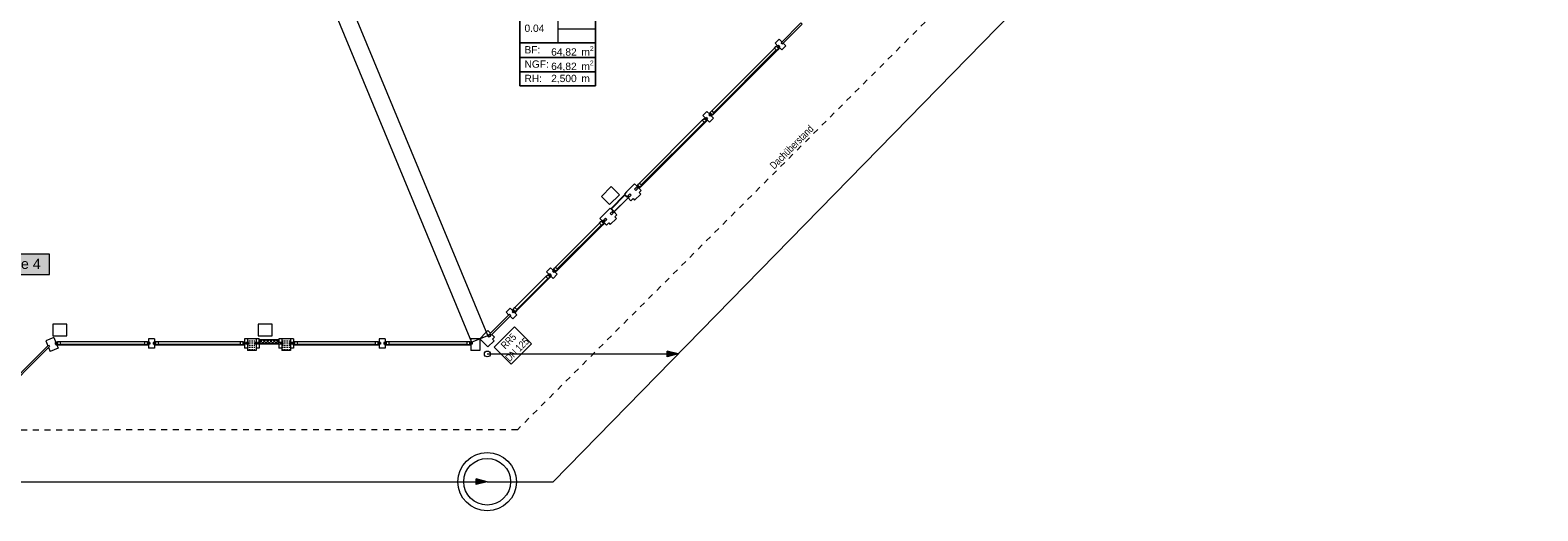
# Model space of a CAD drawing. Header units: metres. Extents: x -79 to 740, y -195 to 69.
# Tile 239 of 256: x 32 to 58, y 3 to 11. Entities that reach past the tile are written whole.
import ezdxf
from ezdxf.enums import TextEntityAlignment as Align

# ---------------------------------------------------------------- set-up
doc = ezdxf.new("R2010")
doc.units = ezdxf.units.M
doc.header["$MEASUREMENT"] = 0
doc.linetypes.add('Strichlinie_ eng', pattern=[0.115, 0.075, -0.04])
doc.linetypes.add('Wipeout_Contour', pattern=[1, 0, -1])
for name, color, linetype in [('10 Fassade', 7, 'Continuous'), ('10 Stütze Holz', 7, 'Continuous'), ('10 Wand außen', 7, 'Continuous'), ('30 Dach', 7, 'Continuous'), ('70 Entwässerung_Regenwasser', 7, 'Continuous'), ('80 Raum', 7, 'Continuous')]:
    doc.layers.add(name, color=color, linetype=linetype)
doc.styles.add('ERSTELLTER_STIL_1', font='ARIALN.TTF')
doc.styles.add('ERSTELLTER_STIL_2', font='ARIALN.TTF')
doc.styles.add('ERSTELLTER_STIL_3', font='arial.ttf')
doc.styles.add('ERSTELLTER_STIL_4', font='arial.ttf')
doc.linetypes.add('Schmutzwasserleitung', pattern='A,0,[2,995_ARC_230 ERW_GR_EG_2607011.Shx,S=0.00784,R=0,X=0,Y=0],-0.987778,0', length=0.987778)
pattern_1 = [(45, (0, 0), (-0.02828427, 0.02828427), []), (135, (0, 0), (0.02828427, 0.02828427), [])]
pattern_2 = [(0, (0, 0), (0, 0.0375), [0, -0.0375])]

# ---------------------------------------------------------------- blocks, each defined once
blk = doc.blocks.new('Klasse 4_0.17_23_1', base_point=(32.501, -4.791))
at = {"layer": '80 Raum', "linetype": 'Continuous', "lineweight": 0, "true_color": 0x2a303f}
blk.add_hatch(color=169, dxfattribs=at).paths.add_polyline_path([(30.259, 7.174), (32.043, 7.174), (32.043, 7.518), (30.259, 7.518)])
at = {"layer": '80 Raum', "color": 7, "linetype": 'Continuous', "lineweight": 9, "flags": 128}
blk.add_lwpolyline([(30.259, 7.174), (32.043, 7.174), (32.043, 7.518), (30.259, 7.518)], close=True, dxfattribs=at)
at = {"layer": '80 Raum', "color": 7, "lineweight": 9, "style": 'ERSTELLTER_STIL_3'}
blk.add_attdef('stApartmentId', text='', height=0.175, dxfattribs=at).set_placement((31.151, 7.355), align=Align.MIDDLE_CENTER)
at = {"layer": '80 Raum', "color": 7, "lineweight": 9}
for tag, height, style, p in [('ROOM_NAME', 0.2, 'ERSTELLTER_STIL_1', (31.335, -3.313)), ('DUMMY_850', 0.2, 'ERSTELLTER_STIL_1', (33.503, -3.251)), ('ROOM_NUMBER', 0.175, 'ERSTELLTER_STIL_3', (31.499, -3.861)), ('measuredNetAreaCode', 0.175, 'ERSTELLTER_STIL_3', (31.499, -4.377)), ('perimeterCode', 0.175, 'ERSTELLTER_STIL_3', (31.499, -4.72)), ('ceilingHeightCode', 0.175, 'ERSTELLTER_STIL_3', (31.499, -5.064)), ('measuredAreaCode', 0.175, 'ERSTELLTER_STIL_3', (31.499, -5.408)), ('DUMMY_851_0', 0.175, 'ERSTELLTER_STIL_3', (33.264, -5.408)), ('DUMMY_852', 0.175, 'ERSTELLTER_STIL_3', (31.499, -5.752)), ('DUMMY_851_1', 0.175, 'ERSTELLTER_STIL_3', (33.264, -5.752)), ('DUMMY_853', 0.175, 'ERSTELLTER_STIL_3', (31.499, -6.095)), ('DUMMY_851_2', 0.175, 'ERSTELLTER_STIL_3', (33.264, -6.095))]:
    blk.add_attdef(tag, text='', height=height, dxfattribs=dict(at, style=style)).set_placement(p, align=Align.TOP_LEFT)
blk = doc.blocks.new('Klasse 6_0.04_24_1', base_point=(40.749, 11.242))
at = {"layer": '80 Raum', "color": 7, "linetype": 'Continuous', "lineweight": 9}
for p, q in [((41.397, 12.081), (40.101, 12.081)), ((40.101, 12.081), (40.101, 10.402)), ((40.101, 12.081), (41.397, 12.081)), ((40.101, 11.875), (40.101, 12.081)), ((41.397, 10.402), (41.397, 12.081)), ((41.397, 12.081), (41.397, 11.875)), ((41.397, 11.875), (40.101, 11.875)), ((40.101, 11.875), (41.397, 11.875)), ((40.101, 11.63), (40.101, 11.875)), ((41.397, 11.63), (40.101, 11.63)), ((40.101, 11.63), (41.397, 11.63)), ((40.101, 11.139), (40.101, 11.63)), ((40.749, 11.63), (40.749, 11.139)), ((41.397, 11.875), (41.397, 11.63)), ((41.397, 11.63), (41.397, 11.139)), ((40.749, 11.384), (41.397, 11.384)), ((41.397, 11.139), (40.101, 11.139)), ((40.101, 11.139), (41.397, 11.139)), ((40.101, 10.893), (40.101, 11.139)), ((41.397, 11.139), (41.397, 10.893)), ((41.397, 10.893), (40.101, 10.893)), ((40.101, 10.893), (41.397, 10.893)), ((40.101, 10.647), (40.101, 10.893)), ((41.397, 10.893), (41.397, 10.647)), ((41.397, 10.647), (40.101, 10.647)), ((40.101, 10.647), (41.397, 10.647)), ((40.101, 10.402), (40.101, 10.647)), ((41.397, 10.647), (41.397, 10.402)), ((40.101, 10.402), (41.397, 10.402)), ((41.397, 10.402), (40.101, 10.402))]:
    blk.add_line(p, q, dxfattribs=at)
at = {"layer": '80 Raum', "color": 7, "lineweight": 9, "char_height": 0.125, "attachment_point": 1, "style": 'ERSTELLTER_STIL_3'}
for s, insert in [('\\A1;{\\pql;\\pt0,0.05;\\fArial|b0|i0|c0|p0;\\W1.000000;64,82\\fArial|b0|i0|c0|p0;\\W1.000000;\\A1{\\H.66x;\\S^  ;}\\fArial|b0|i0|c0|p0;\\W1.000000; m\\fArial|b0|i0|c0|p0;\\W1.000000;\\A1{\\H.66x;\\S2^  ;}}', (40.636, 11.084)), ('\\A1;{\\pql;\\pt0,0.05;\\fArial|b0|i0|c0|p0;\\W1.000000;64,82\\fArial|b0|i0|c0|p0;\\W1.000000;\\A1{\\H.66x;\\S^  ;}\\fArial|b0|i0|c0|p0;\\W1.000000; m\\fArial|b0|i0|c0|p0;\\W1.000000;\\A1{\\H.66x;\\S2^  ;}}', (40.636, 10.838)), ('\\A1;{\\pql;\\pt0,0.05;\\fArial|b0|i0|c0|p0;\\W1.000000;2,500\\fArial|b0|i0|c0|p0;\\W1.000000;\\A1{\\H.66x;\\S^  ;}\\fArial|b0|i0|c0|p0;\\W1.000000; m\\fArial|b0|i0|c0|p0;\\W1.000000;\\A1{\\H.66x;\\S^  ;}}', (40.636, 10.594))]:
    blk.add_mtext(s, dxfattribs=dict(at, insert=insert))
at = {"layer": '80 Raum', "color": 7, "lineweight": 9}
for tag, height, style, p in [('ROOM_NAME', 0.1, 'ERSTELLTER_STIL_4', (40.179, 12.034)), ('DUMMY_850', 0.1, 'ERSTELLTER_STIL_4', (41.319, 12.057)), ('apartmentName', 0.125, 'ERSTELLTER_STIL_3', (40.179, 11.822)), ('DUMMY_851', 0.125, 'ERSTELLTER_STIL_3', (41.319, 11.851)), ('ROOM_NUMBER', 0.125, 'ERSTELLTER_STIL_3', (40.179, 11.454)), ('calculatedAreaCode', 0.125, 'ERSTELLTER_STIL_3', (40.179, 10.84)), ('measuredAreaCode', 0.125, 'ERSTELLTER_STIL_3', (40.179, 11.085)), ('ceilingHeightCode', 0.125, 'ERSTELLTER_STIL_3', (40.179, 10.594))]:
    blk.add_attdef(tag, text='', height=height, dxfattribs=dict(at, style=style)).set_placement(p, align=Align.TOP_LEFT)

msp = doc.modelspace()

# ---------------------------------------------------------------- hatches: boundary and pattern name
at = {"layer": '10 Fassade', "linetype": 'Continuous', "lineweight": 9}
h = msp.add_hatch(dxfattribs=at)
h.set_pattern_fill('Dämmung_hart_1_0001', color=8, style=0, pattern_type=2)
h.set_pattern_definition(pattern_1)
h.paths.add_polyline_path([(35.631, 5.983), (35.971, 5.983), (35.971, 6.007), (35.631, 6.007)])
h = msp.add_hatch(dxfattribs=at)
h.set_pattern_fill('Dämmung_hart_1_0001', color=8, style=0, pattern_type=2)
h.set_pattern_definition(pattern_1)
h.paths.add_polyline_path([(35.637, 6.007), (35.965, 6.007), (35.965, 6.051), (35.637, 6.051)])
at = {"layer": '70 Entwässerung_Regenwasser', "linetype": 'Continuous', "lineweight": 18, "true_color": 0x00a8ff}
for points in [[(42.81, 5.811), (42.623, 5.861), (42.623, 5.761)], [(39.539, 3.622), (39.353, 3.672), (39.353, 3.572)]]:
    msp.add_hatch(color=140, dxfattribs=at).paths.add_polyline_path(points)

# ---------------------------------------------------------------- linework, layer by layer
at = {"layer": '10 Fassade', "color": 7, "linetype": 'Continuous', "lineweight": 13}
for p, q in [((41.668, 8.3), (41.9, 8.532)), ((41.925, 8.586), (41.89, 8.551)), ((41.89, 8.551), (41.936, 8.505)), ((41.9, 8.532), (41.931, 8.5)), ((41.971, 8.54), (41.957, 8.526)), ((41.957, 8.526), (41.978, 8.505)), ((41.985, 8.554), (41.971, 8.54)), ((41.985, 8.554), (42.006, 8.533)), ((42.006, 8.533), (41.992, 8.519)), ((42.172, 8.551), (42.066, 8.445)), ((41.649, 8.31), (41.614, 8.275)), ((41.649, 8.31), (41.695, 8.264)), ((41.699, 8.268), (41.668, 8.3)), ((41.712, 8.247), (41.953, 8.488)), ((41.953, 8.488), (41.712, 8.247)), ((41.957, 8.483), (41.716, 8.243)), ((41.95, 8.519), (41.936, 8.505)), ((41.95, 8.519), (41.971, 8.498)), ((41.971, 8.498), (41.957, 8.483)), ((41.957, 8.483), (42.003, 8.437)), ((41.992, 8.519), (41.978, 8.505)), ((42.038, 8.473), (42.003, 8.437)), ((42.038, 8.473), (42.066, 8.445)), ((41.66, 8.229), (41.646, 8.215)), ((41.646, 8.215), (41.667, 8.194)), ((41.755, 8.133), (41.649, 8.027)), ((41.674, 8.243), (41.66, 8.229)), ((41.681, 8.208), (41.667, 8.194)), ((41.674, 8.243), (41.695, 8.222)), ((41.695, 8.264), (41.681, 8.25)), ((41.681, 8.25), (41.702, 8.229)), ((41.695, 8.222), (41.681, 8.208)), ((41.716, 8.243), (41.702, 8.229)), ((41.716, 8.243), (41.762, 8.197)), ((41.762, 8.197), (41.727, 8.162)), ((41.727, 8.162), (41.755, 8.133)), ((39.552, 6.213), (39.517, 6.178)), ((39.552, 6.213), (39.598, 6.167)), ((31.977, 6.037), (32.013, 5.949)), ((31.977, 6.037), (32.013, 5.949)), ((32.023, 5.959), (32.013, 5.949)), ((32.023, 5.959), (32.013, 5.949)), ((32.023, 5.959), (32.044, 5.938)), ((32.023, 5.959), (32.044, 5.938)), ((35.561, 6.007), (35.561, 5.977)), ((35.581, 6.007), (35.561, 6.007)), ((35.561, 6.007), (35.561, 5.977)), ((35.581, 6.007), (35.561, 6.007)), ((35.581, 5.977), (35.561, 5.977)), ((35.581, 5.977), (35.561, 5.977)), ((35.581, 6.072), (35.581, 6.007)), ((35.631, 6.072), (35.581, 6.072)), ((35.581, 6.072), (35.581, 6.007)), ((35.631, 6.072), (35.581, 6.072)), ((35.601, 6.007), (35.581, 6.007)), ((35.601, 6.007), (35.581, 6.007)), ((35.581, 5.977), (35.581, 5.912)), ((35.601, 5.977), (35.581, 5.977)), ((35.581, 5.977), (35.581, 5.912)), ((35.601, 5.977), (35.581, 5.977)), ((35.601, 6.007), (35.601, 5.977)), ((35.601, 6.007), (35.601, 5.977)), ((35.611, 6.007), (35.611, 5.977)), ((35.631, 6.007), (35.611, 6.007)), ((35.611, 6.007), (35.611, 5.977)), ((35.631, 6.007), (35.611, 6.007)), ((35.631, 5.977), (35.611, 5.977)), ((35.631, 5.977), (35.611, 5.977)), ((35.631, 6.072), (35.631, 6.007)), ((35.631, 6.072), (35.631, 6.007)), ((35.631, 5.983), (35.971, 5.983)), ((35.971, 5.983), (35.631, 5.983)), ((35.631, 5.983), (35.971, 5.983)), ((35.971, 5.983), (35.631, 5.983)), ((35.971, 5.977), (35.631, 5.977)), ((35.631, 5.977), (35.631, 5.912)), ((35.971, 5.977), (35.631, 5.977)), ((35.631, 5.977), (35.631, 5.912)), ((35.637, 6.007), (35.637, 6.051)), ((35.637, 6.051), (35.965, 6.051)), ((35.637, 6.007), (35.637, 6.051)), ((35.637, 6.051), (35.965, 6.051)), ((35.965, 6.051), (35.965, 6.007)), ((35.965, 6.051), (35.965, 6.007)), ((35.971, 6.072), (35.971, 6.007)), ((36.021, 6.072), (35.971, 6.072)), ((35.971, 6.072), (35.971, 6.007)), ((36.021, 6.072), (35.971, 6.072)), ((35.991, 6.007), (35.971, 6.007)), ((35.991, 6.007), (35.971, 6.007)), ((35.971, 5.977), (35.971, 5.912)), ((35.991, 5.977), (35.971, 5.977)), ((35.971, 5.977), (35.971, 5.912)), ((35.991, 5.977), (35.971, 5.977)), ((35.991, 6.007), (35.991, 5.977)), ((35.991, 6.007), (35.991, 5.977)), ((36.001, 6.007), (36.001, 5.977)), ((36.021, 6.007), (36.001, 6.007)), ((36.001, 6.007), (36.001, 5.977)), ((36.021, 6.007), (36.001, 6.007)), ((36.021, 5.977), (36.001, 5.977)), ((36.021, 5.977), (36.001, 5.977)), ((36.021, 6.072), (36.021, 6.007)), ((36.021, 6.072), (36.021, 6.007)), ((36.021, 6.072), (36.021, 6.072)), ((36.021, 6.072), (36.021, 6.007)), ((36.021, 6.072), (36.021, 6.007)), ((36.021, 6.072), (36.021, 6.072)), ((36.021, 6.007), (36.021, 6.007)), ((36.041, 6.007), (36.021, 6.007)), ((36.021, 6.007), (36.021, 6.007)), ((36.041, 6.007), (36.021, 6.007)), ((36.021, 5.977), (36.021, 5.912)), ((36.021, 5.977), (36.021, 5.872)), ((36.021, 5.977), (36.021, 5.977)), ((36.041, 5.977), (36.021, 5.977)), ((36.021, 5.977), (36.021, 5.977)), ((36.021, 5.977), (36.021, 5.912)), ((36.021, 5.977), (36.021, 5.872)), ((36.041, 5.977), (36.021, 5.977)), ((36.041, 6.007), (36.041, 5.977)), ((36.041, 6.007), (36.041, 5.977)), ((39.517, 6.178), (39.411, 6.072)), ((39.411, 6.072), (39.411, 5.872)), ((39.411, 6.072), (39.411, 5.872)), ((39.411, 6.072), (39.552, 5.93)), ((39.563, 6.132), (39.549, 6.118)), ((39.549, 6.118), (39.57, 6.097)), ((39.658, 6.037), (39.552, 5.93)), ((39.577, 6.146), (39.563, 6.132)), ((39.584, 6.111), (39.57, 6.097)), ((39.577, 6.146), (39.598, 6.125)), ((39.598, 6.167), (39.584, 6.153)), ((39.584, 6.153), (39.605, 6.132)), ((39.598, 6.125), (39.584, 6.111)), ((39.619, 6.146), (39.605, 6.132)), ((39.619, 6.146), (39.665, 6.1)), ((39.665, 6.1), (39.63, 6.065)), ((39.63, 6.065), (39.658, 6.037)), ((32.044, 5.938), (32.026, 5.919)), ((32.044, 5.938), (32.026, 5.919)), ((32.026, 5.919), (32.053, 5.852)), ((32.026, 5.919), (32.053, 5.852)), ((35.581, 5.912), (35.581, 5.872)), ((35.631, 5.912), (35.581, 5.912)), ((35.581, 5.912), (35.581, 5.872)), ((35.631, 5.912), (35.581, 5.912)), ((36.021, 5.912), (35.971, 5.912)), ((36.021, 5.912), (35.971, 5.912))]:
    msp.add_line(p, q, dxfattribs=at)
at = {"layer": '10 Fassade', "color": 7, "linetype": 'Continuous', "lineweight": 13, "flags": 128}
for points in [[(41.695, 8.264), (41.691, 8.268), (41.66, 8.3), (41.9, 8.54), (41.931, 8.509), (41.936, 8.505), (41.931, 8.5), (41.9, 8.532), (41.668, 8.3), (41.699, 8.268)], [(31.123, 5.017), (31.102, 5.038), (32.023, 5.959), (32.044, 5.938)], [(31.123, 5.017), (31.102, 5.038), (32.023, 5.959), (32.044, 5.938)], [(35.561, 5.977), (35.561, 6.007), (35.601, 6.007), (35.601, 5.977)], [(35.561, 5.977), (35.561, 6.007), (35.601, 6.007), (35.601, 5.977)], [(35.631, 6.007), (35.631, 6.013), (35.631, 6.057), (35.971, 6.057), (35.971, 6.013), (35.971, 6.007), (35.965, 6.007), (35.965, 6.051), (35.637, 6.051), (35.637, 6.007)], [(35.631, 6.007), (35.631, 6.013), (35.631, 6.057), (35.971, 6.057), (35.971, 6.013), (35.971, 6.007), (35.965, 6.007), (35.965, 6.051), (35.637, 6.051), (35.637, 6.007)], [(36.001, 5.977), (36.001, 6.007), (36.041, 6.007), (36.041, 5.977)], [(36.001, 5.977), (36.001, 6.007), (36.041, 6.007), (36.041, 5.977)], [(39.57, 6.097), (39.549, 6.118), (39.577, 6.146), (39.598, 6.125)]]:
    msp.add_lwpolyline(points, close=True, dxfattribs=at)
at = {"layer": '10 Stütze Holz', "color": 7, "linetype": 'Continuous', "lineweight": 13, "flags": 128}
for points in [[(41.496, 8.51), (41.637, 8.369), (41.807, 8.539), (41.665, 8.68)], [(35.615, 6.322), (35.615, 6.122), (35.855, 6.122), (35.855, 6.322)]]:
    msp.add_lwpolyline(points, close=True, dxfattribs=at)
at = {"layer": '10 Wand außen', "color": 7, "linetype": 'Continuous', "lineweight": 9, "flags": 128}
for points in [[(39.549, 6.129), (36.298, 13.979)], [(36.096, 13.682), (39.272, 6.014)], [(39.272, 6.014), (39.549, 6.129)]]:
    msp.add_lwpolyline(points, dxfattribs=at)
at = {"layer": '30 Dach', "color": 7, "linetype": 'Strichlinie_ eng', "lineweight": 9}
for p, q in [((55.244, 19.698), (40.057, 4.512)), ((40.057, 4.512), (8.65, 4.493))]:
    msp.add_line(p, q, dxfattribs=at)
at = {"layer": '70 Entwässerung_Regenwasser', "color": 140, "linetype": 'Schmutzwasserleitung', "lineweight": 18, "true_color": 0x00a8ff}
for p, q in [((40.669, 3.622), (57.539, 20.87)), ((39.542, 5.811), (42.623, 5.811)), ((10.39, 3.622), (39.353, 3.622)), ((39.539, 3.622), (40.669, 3.622))]:
    msp.add_line(p, q, dxfattribs=at)
at = {"layer": '70 Entwässerung_Regenwasser', "color": 140, "linetype": 'Continuous', "lineweight": 18, "true_color": 0x00a8ff}
for p, q in [((42.623, 5.761), (42.623, 5.861)), ((42.81, 5.811), (42.623, 5.861)), ((42.81, 5.811), (42.623, 5.761)), ((39.353, 3.572), (39.353, 3.672)), ((39.539, 3.622), (39.353, 3.672)), ((39.539, 3.622), (39.353, 3.572))]:
    msp.add_line(p, q, dxfattribs=at)
at = {"layer": '70 Entwässerung_Regenwasser', "color": 140, "linetype": 'Continuous', "lineweight": 18, "true_color": 0x00a8ff, "flags": 128}
msp.add_lwpolyline([(39.951, 5.638), (40.298, 5.985), (40.007, 6.276), (39.66, 5.929), (39.951, 5.638)], close=True, dxfattribs=at)
at = {"layer": '70 Entwässerung_Regenwasser', "color": 140, "linetype": 'Continuous', "lineweight": 18, "true_color": 0x00a8ff}
for centre, radius in [((39.542, 5.811), 0.05), ((39.539, 3.622), 0.5), ((39.539, 3.622), 0.4)]:
    msp.add_circle(centre, radius, dxfattribs=at)

# ---------------------------------------------------------------- block references
at = {"layer": '80 Raum', "color": 7, "linetype": 'Continuous', "lineweight": 13}
msp.add_blockref('Klasse 6_0.04_24_1', (40.749, 11.242), dxfattribs=at).add_auto_attribs({'ROOM_NAME': 'Klasse 6', 'ROOM_NUMBER': '0.04', 'apartmentName': 'Wohnung 1', 'measuredAreaCode': 'BF: ', 'calculatedAreaCode': 'NGF: ', 'ceilingHeightCode': 'RH: '})
ref = msp.add_blockref('Klasse 4_0.17_23_1', (32.501, -4.791), dxfattribs=at)
ref.add_attrib('stApartmentId', '0.17 Klasse 4', dxfattribs={"color": 7, "lineweight": 9, "height": 0.175, "style": 'ERSTELLTER_STIL_3'}).set_placement((31.151, 7.355), align=Align.MIDDLE_CENTER)

# ---------------------------------------------------------------- texts
at = {"layer": '30 Dach', "color": 7, "linetype": 'Continuous', "lineweight": 9, "insert": (44.457, 8.967), "char_height": 0.125, "attachment_point": 7, "rotation": 45, "style": 'ERSTELLTER_STIL_2'}
msp.add_mtext('\\A1;{\\pql;\\fArial Narrow|b0|i0|c0|p0;\\W1.000000;Dachüberstand}', dxfattribs=at)
at = {"layer": '70 Entwässerung_Regenwasser', "color": 140, "linetype": 'Continuous', "lineweight": 18, "true_color": 0x00a8ff, "insert": (39.861, 6.075), "char_height": 0.125, "attachment_point": 2, "rotation": 45, "line_spacing_factor": 0.992273, "style": 'ERSTELLTER_STIL_2'}
msp.add_mtext('\\A1;{\\pqc;\\fArial Narrow|b0|i0|c0|p0;\\W1.000000;RR5 \\P\\pqc;\\fArial Narrow|b0|i0|c0|p0;\\W1.000000;DN 125}', dxfattribs=at)

# ---------------------------------------------------------------- next in the draw order: wipeouts: each hides what was drawn before it
at = {"color": 254, "linetype": 'Wipeout_Contour', "lineweight": 0, "ltscale": 180.737482}
msp.add_wipeout([(43.425, 9.937), (44.501, 11.013), (44.462, 11.052), (43.386, 9.976)], dxfattribs=at).dxf.layer = '10 Fassade'
at = {"color": 254, "linetype": 'Wipeout_Contour', "lineweight": 0, "ltscale": 163.529329}
msp.add_wipeout([(40.054, 6.567), (40.585, 7.097), (40.546, 7.136), (40.015, 6.606)], dxfattribs=at).dxf.layer = '10 Fassade'
at = {"color": 254, "linetype": 'Wipeout_Contour', "lineweight": 0, "ltscale": 133.96633}
msp.add_wipeout([(32.223, 5.967), (33.674, 5.967), (33.674, 6.022), (32.223, 6.022)], dxfattribs=at).dxf.layer = '10 Fassade'
at = {"color": 254, "linetype": 'Wipeout_Contour', "lineweight": 0, "ltscale": 140.511024}
msp.add_wipeout([(33.904, 5.967), (35.316, 5.967), (35.316, 6.022), (33.904, 6.022)], dxfattribs=at).dxf.layer = '10 Fassade'
at = {"color": 254, "linetype": 'Wipeout_Contour', "lineweight": 0, "ltscale": 149.765344}
msp.add_wipeout([(36.286, 5.967), (37.626, 5.967), (37.626, 6.022), (36.286, 6.022)], dxfattribs=at).dxf.layer = '10 Fassade'
at = {"color": 254, "linetype": 'Wipeout_Contour', "lineweight": 0, "ltscale": 155.966348}
msp.add_wipeout([(37.856, 5.967), (39.196, 5.967), (39.196, 6.022), (37.856, 6.022)], dxfattribs=at).dxf.layer = '10 Fassade'

# ---------------------------------------------------------------- next in the draw order: linework, layer by layer
at = {"layer": '10 Fassade', "color": 7, "linetype": 'Continuous', "lineweight": 13}
for p, q in [((44.543, 11.204), (44.589, 11.158)), ((39.863, 6.524), (39.909, 6.478))]:
    msp.add_line(p, q, dxfattribs=at)

# ---------------------------------------------------------------- next in the draw order: wipeouts: each hides what was drawn before it
at = {"color": 254, "linetype": 'Wipeout_Contour', "lineweight": 0, "ltscale": 180.802348}
msp.add_wipeout([(44.518, 11.024), (44.515, 11.027), (43.411, 9.923), (43.414, 9.92)], dxfattribs=at).dxf.layer = '10 Fassade'
at = {"color": 254, "linetype": 'Wipeout_Contour', "lineweight": 0, "ltscale": 163.601434}
msp.add_wipeout([(40.602, 7.108), (40.599, 7.111), (40.04, 6.553), (40.044, 6.549)], dxfattribs=at).dxf.layer = '10 Fassade'
at = {"color": 254, "linetype": 'Wipeout_Contour', "lineweight": 0, "ltscale": 133.944996}
msp.add_wipeout([(33.694, 5.962), (33.694, 5.967), (32.203, 5.967), (32.203, 5.962)], dxfattribs=at).dxf.layer = '10 Fassade'
at = {"color": 254, "linetype": 'Wipeout_Contour', "lineweight": 0, "ltscale": 140.490674}
msp.add_wipeout([(35.336, 5.962), (35.336, 5.967), (33.884, 5.967), (33.884, 5.962)], dxfattribs=at).dxf.layer = '10 Fassade'
at = {"color": 254, "linetype": 'Wipeout_Contour', "lineweight": 0, "ltscale": 149.746241}
msp.add_wipeout([(37.646, 5.962), (37.646, 5.967), (36.266, 5.967), (36.266, 5.962)], dxfattribs=at).dxf.layer = '10 Fassade'
at = {"color": 254, "linetype": 'Wipeout_Contour', "lineweight": 0, "ltscale": 155.947998}
msp.add_wipeout([(39.216, 5.962), (39.216, 5.967), (37.836, 5.967), (37.836, 5.962)], dxfattribs=at).dxf.layer = '10 Fassade'

# ---------------------------------------------------------------- next in the draw order: hatches: boundary and pattern name
at = {"layer": '10 Fassade', "linetype": 'Continuous', "lineweight": 9}
h = msp.add_hatch(dxfattribs=at)
h.set_pattern_fill('Gipskarton_0001', color=8, style=0, pattern_type=2)
h.set_pattern_definition(pattern_2)
h.paths.add_polyline_path([(35.561, 6.007), (35.581, 6.007), (35.581, 6.072), (35.431, 6.072), (35.431, 6.007), (35.451, 6.007), (35.451, 5.977), (35.431, 5.977), (35.431, 5.872), (35.581, 5.872), (35.581, 5.977), (35.561, 5.977)])
h = msp.add_hatch(dxfattribs=at)
h.set_pattern_fill('Gipskarton_0001', color=8, style=0, pattern_type=2)
h.set_pattern_definition(pattern_2)
h.paths.add_polyline_path([(36.151, 6.007), (36.171, 6.007), (36.171, 6.072), (36.021, 6.072), (36.021, 6.007), (36.041, 6.007), (36.041, 5.977), (36.021, 5.977), (36.021, 5.872), (36.171, 5.872), (36.171, 5.977), (36.151, 5.977)])

# ---------------------------------------------------------------- next in the draw order: linework, layer by layer
at = {"layer": '10 Fassade', "color": 7, "linetype": 'Continuous', "lineweight": 13}
for p, q in [((44.543, 11.204), (44.472, 11.133)), ((44.472, 11.133), (44.518, 11.087)), ((44.589, 11.158), (44.575, 11.144)), ((44.575, 11.144), (44.596, 11.123)), ((44.61, 11.137), (44.596, 11.123)), ((44.61, 11.137), (44.656, 11.091)), ((43.386, 9.976), (44.462, 11.052)), ((43.418, 9.944), (44.493, 11.02)), ((44.501, 11.013), (43.425, 9.937)), ((44.532, 11.101), (44.518, 11.087)), ((44.532, 11.101), (44.554, 11.08)), ((44.554, 11.08), (44.539, 11.066)), ((44.539, 11.066), (44.585, 11.02)), ((44.656, 11.091), (44.585, 11.02)), ((40.015, 6.606), (40.546, 7.136)), ((40.047, 6.574), (40.578, 7.104)), ((40.585, 7.097), (40.054, 6.567)), ((39.934, 6.595), (39.863, 6.524)), ((39.924, 6.493), (39.909, 6.478)), ((39.924, 6.493), (39.945, 6.471)), ((39.945, 6.471), (39.931, 6.457)), ((39.931, 6.457), (39.977, 6.411)), ((39.934, 6.595), (39.98, 6.549)), ((39.98, 6.549), (39.966, 6.535)), ((39.966, 6.535), (39.987, 6.514)), ((40.047, 6.482), (39.977, 6.411)), ((40.001, 6.528), (39.987, 6.514)), ((40.001, 6.528), (40.047, 6.482)), ((32.115, 6.095), (31.977, 6.037)), ((32.115, 6.095), (32.152, 6.007)), ((32.138, 6.007), (32.138, 5.977)), ((32.152, 6.007), (32.138, 6.007)), ((32.164, 5.977), (32.138, 5.977)), ((32.164, 5.977), (32.192, 5.91)), ((32.223, 6.022), (33.674, 6.022)), ((32.223, 5.977), (33.674, 5.977)), ((33.674, 5.967), (32.223, 5.967)), ((33.739, 6.072), (33.739, 6.007)), ((33.839, 6.072), (33.739, 6.072)), ((33.759, 6.007), (33.739, 6.007)), ((33.759, 5.977), (33.739, 5.977)), ((33.739, 5.977), (33.739, 5.912)), ((33.759, 6.007), (33.759, 5.977)), ((33.819, 6.007), (33.819, 5.977)), ((33.839, 6.007), (33.819, 6.007)), ((33.839, 5.977), (33.819, 5.977)), ((33.839, 6.072), (33.839, 6.007)), ((33.839, 5.977), (33.839, 5.912)), ((33.904, 6.022), (35.316, 6.022)), ((33.904, 5.977), (35.316, 5.977)), ((35.316, 5.967), (33.904, 5.967)), ((35.381, 6.072), (35.381, 6.007)), ((35.431, 6.072), (35.381, 6.072)), ((35.401, 6.007), (35.381, 6.007)), ((35.381, 5.977), (35.381, 5.912)), ((35.401, 5.977), (35.381, 5.977)), ((35.401, 6.007), (35.401, 5.977)), ((35.411, 6.007), (35.411, 5.977)), ((35.431, 6.007), (35.411, 6.007)), ((35.431, 5.977), (35.411, 5.977)), ((35.431, 6.072), (35.431, 6.007)), ((35.581, 6.072), (35.431, 6.072)), ((35.451, 6.007), (35.431, 6.007)), ((35.431, 5.977), (35.431, 5.912)), ((35.451, 5.977), (35.431, 5.977)), ((35.451, 6.007), (35.451, 5.977)), ((36.171, 6.072), (36.021, 6.072)), ((36.151, 6.007), (36.151, 5.977)), ((36.171, 6.007), (36.151, 6.007)), ((36.171, 5.977), (36.151, 5.977)), ((36.171, 6.072), (36.171, 6.007)), ((36.171, 6.072), (36.171, 6.007)), ((36.221, 6.072), (36.171, 6.072)), ((36.191, 6.007), (36.171, 6.007)), ((36.171, 5.977), (36.171, 5.872)), ((36.171, 5.977), (36.171, 5.912)), ((36.191, 5.977), (36.171, 5.977)), ((36.191, 6.007), (36.191, 5.977)), ((36.201, 6.007), (36.201, 5.977)), ((36.221, 6.007), (36.201, 6.007)), ((36.221, 5.977), (36.201, 5.977)), ((36.221, 6.072), (36.221, 6.007)), ((36.221, 5.977), (36.221, 5.912)), ((36.286, 6.022), (37.626, 6.022)), ((36.286, 5.977), (37.626, 5.977)), ((37.626, 5.967), (36.286, 5.967)), ((37.691, 6.072), (37.691, 6.007)), ((37.791, 6.072), (37.691, 6.072)), ((37.711, 6.007), (37.691, 6.007)), ((37.711, 5.977), (37.691, 5.977)), ((37.691, 5.977), (37.691, 5.912)), ((37.711, 6.007), (37.711, 5.977)), ((37.771, 6.007), (37.771, 5.977)), ((37.791, 6.007), (37.771, 6.007)), ((37.791, 5.977), (37.771, 5.977)), ((37.791, 6.072), (37.791, 6.007)), ((37.791, 5.977), (37.791, 5.912)), ((37.856, 6.022), (39.196, 6.022)), ((37.856, 5.977), (39.196, 5.977)), ((39.196, 5.967), (37.856, 5.967)), ((39.261, 6.072), (39.261, 6.007)), ((39.411, 6.072), (39.261, 6.072)), ((39.281, 6.007), (39.261, 6.007)), ((39.261, 5.977), (39.261, 5.872)), ((39.281, 5.977), (39.261, 5.977)), ((39.281, 6.007), (39.281, 5.977)), ((32.192, 5.91), (32.053, 5.852)), ((33.839, 5.912), (33.739, 5.912)), ((35.431, 5.912), (35.381, 5.912)), ((35.431, 5.912), (35.431, 5.872)), ((35.581, 5.872), (35.431, 5.872)), ((36.171, 5.872), (36.021, 5.872)), ((36.221, 5.912), (36.171, 5.912)), ((37.791, 5.912), (37.691, 5.912)), ((39.411, 5.872), (39.261, 5.872))]:
    msp.add_line(p, q, dxfattribs=at)
at = {"layer": '10 Fassade', "color": 7, "linetype": 'Continuous', "lineweight": 13, "flags": 128}
for points in [[(44.596, 11.123), (44.575, 11.144), (44.914, 11.483), (44.935, 11.462)], [(44.518, 11.024), (43.414, 9.92), (43.411, 9.923), (44.515, 11.027)], [(44.532, 11.045), (44.501, 11.013), (44.462, 11.052), (44.493, 11.084)], [(44.55, 11.055), (44.518, 11.024), (44.515, 11.027), (44.532, 11.045), (44.497, 11.08), (44.511, 11.094)], [(43.344, 9.927), (43.358, 9.941), (43.393, 9.906), (43.411, 9.923), (43.414, 9.92), (43.382, 9.888)], [(43.354, 9.944), (43.386, 9.976), (43.425, 9.937), (43.393, 9.906)], [(40.602, 7.108), (40.044, 6.549), (40.04, 6.553), (40.599, 7.111)], [(40.617, 7.129), (40.585, 7.097), (40.546, 7.136), (40.578, 7.168)], [(40.634, 7.14), (40.602, 7.108), (40.599, 7.111), (40.617, 7.129), (40.581, 7.164), (40.595, 7.179)], [(39.605, 6.132), (39.584, 6.153), (39.924, 6.493), (39.945, 6.471)], [(39.973, 6.556), (39.987, 6.57), (40.023, 6.535), (40.04, 6.553), (40.044, 6.549), (40.012, 6.517)], [(39.984, 6.574), (40.015, 6.606), (40.054, 6.567), (40.023, 6.535)], [(32.158, 6.017), (32.178, 6.017), (32.178, 5.967), (32.203, 5.967), (32.203, 5.962), (32.158, 5.962)], [(32.178, 6.022), (32.223, 6.022), (32.223, 5.967), (32.178, 5.967)], [(33.694, 5.962), (32.203, 5.962), (32.203, 5.967), (33.694, 5.967)], [(33.719, 5.967), (33.674, 5.967), (33.674, 6.022), (33.719, 6.022)], [(33.739, 5.962), (33.694, 5.962), (33.694, 5.967), (33.719, 5.967), (33.719, 6.017), (33.739, 6.017)], [(33.839, 6.017), (33.859, 6.017), (33.859, 5.967), (33.884, 5.967), (33.884, 5.962), (33.839, 5.962)], [(33.859, 6.022), (33.904, 6.022), (33.904, 5.967), (33.859, 5.967)], [(35.336, 5.962), (33.884, 5.962), (33.884, 5.967), (35.336, 5.967)], [(35.361, 5.967), (35.316, 5.967), (35.316, 6.022), (35.361, 6.022)], [(35.381, 5.962), (35.336, 5.962), (35.336, 5.967), (35.361, 5.967), (35.361, 6.017), (35.381, 6.017)], [(35.411, 5.977), (35.411, 6.007), (35.451, 6.007), (35.451, 5.977)], [(36.151, 5.977), (36.151, 6.007), (36.191, 6.007), (36.191, 5.977)], [(36.221, 6.017), (36.241, 6.017), (36.241, 5.967), (36.266, 5.967), (36.266, 5.962), (36.221, 5.962)], [(36.241, 6.022), (36.286, 6.022), (36.286, 5.967), (36.241, 5.967)], [(37.646, 5.962), (36.266, 5.962), (36.266, 5.967), (37.646, 5.967)], [(37.671, 5.967), (37.626, 5.967), (37.626, 6.022), (37.671, 6.022)], [(37.691, 5.962), (37.646, 5.962), (37.646, 5.967), (37.671, 5.967), (37.671, 6.017), (37.691, 6.017)], [(37.791, 6.017), (37.811, 6.017), (37.811, 5.967), (37.836, 5.967), (37.836, 5.962), (37.791, 5.962)], [(37.811, 6.022), (37.856, 6.022), (37.856, 5.967), (37.811, 5.967)], [(39.216, 5.962), (37.836, 5.962), (37.836, 5.967), (39.216, 5.967)], [(39.241, 5.967), (39.196, 5.967), (39.196, 6.022), (39.241, 6.022)], [(39.261, 5.962), (39.216, 5.962), (39.216, 5.967), (39.241, 5.967), (39.241, 6.017), (39.261, 6.017)]]:
    msp.add_lwpolyline(points, close=True, dxfattribs=at)

# ---------------------------------------------------------------- next in the draw order: wipeouts: each hides what was drawn before it
at = {"color": 254, "linetype": 'Wipeout_Contour', "lineweight": 0, "ltscale": 174.808607}
msp.add_wipeout([(42.187, 8.699), (43.262, 9.775), (43.223, 9.814), (42.148, 8.738)], dxfattribs=at).dxf.layer = '10 Fassade'
at = {"color": 254, "linetype": 'Wipeout_Contour', "lineweight": 0, "ltscale": 167.264338}
msp.add_wipeout([(40.747, 7.26), (41.501, 8.013), (41.462, 8.052), (40.708, 7.299)], dxfattribs=at).dxf.layer = '10 Fassade'
at = {"color": 254, "linetype": 'Wipeout_Contour', "lineweight": 0, "ltscale": 133.96633}
msp.add_wipeout([(32.223, 5.967), (33.674, 5.967), (33.674, 6.022), (32.223, 6.022)], dxfattribs=at).dxf.layer = '10 Fassade'
at = {"color": 254, "linetype": 'Wipeout_Contour', "lineweight": 0, "ltscale": 140.511024}
msp.add_wipeout([(33.904, 5.967), (35.316, 5.967), (35.316, 6.022), (33.904, 6.022)], dxfattribs=at).dxf.layer = '10 Fassade'
at = {"color": 254, "linetype": 'Wipeout_Contour', "lineweight": 0, "ltscale": 149.765344}
msp.add_wipeout([(36.286, 5.967), (37.626, 5.967), (37.626, 6.022), (36.286, 6.022)], dxfattribs=at).dxf.layer = '10 Fassade'
at = {"color": 254, "linetype": 'Wipeout_Contour', "lineweight": 0, "ltscale": 155.966348}
msp.add_wipeout([(37.856, 5.967), (39.196, 5.967), (39.196, 6.022), (37.856, 6.022)], dxfattribs=at).dxf.layer = '10 Fassade'

# ---------------------------------------------------------------- next in the draw order: linework, layer by layer
at = {"layer": '10 Fassade', "color": 7, "linetype": 'Continuous', "lineweight": 13}
for p, q in [((43.305, 9.966), (43.351, 9.92)), ((42.031, 8.692), (41.925, 8.586)), ((41.614, 8.275), (41.508, 8.169)), ((40.556, 7.217), (40.602, 7.171))]:
    msp.add_line(p, q, dxfattribs=at)
at = {"layer": '10 Stütze Holz', "color": 7, "linetype": 'Continuous', "lineweight": 13, "flags": 128}
msp.add_lwpolyline([(32.097, 6.322), (32.097, 6.122), (32.337, 6.122), (32.337, 6.322)], close=True, dxfattribs=at)

# ---------------------------------------------------------------- next in the draw order: wipeouts: each hides what was drawn before it
at = {"color": 254, "linetype": 'Wipeout_Contour', "lineweight": 0, "ltscale": 174.875614}
msp.add_wipeout([(43.28, 9.785), (43.276, 9.789), (42.172, 8.685), (42.176, 8.681)], dxfattribs=at).dxf.layer = '10 Fassade'
at = {"color": 254, "linetype": 'Wipeout_Contour', "lineweight": 0, "ltscale": 167.334512}
msp.add_wipeout([(41.518, 8.024), (41.515, 8.027), (40.733, 7.246), (40.737, 7.242)], dxfattribs=at).dxf.layer = '10 Fassade'
at = {"color": 254, "linetype": 'Wipeout_Contour', "lineweight": 0, "ltscale": 133.944996}
msp.add_wipeout([(33.694, 5.962), (33.694, 5.967), (32.203, 5.967), (32.203, 5.962)], dxfattribs=at).dxf.layer = '10 Fassade'
at = {"color": 254, "linetype": 'Wipeout_Contour', "lineweight": 0, "ltscale": 140.490674}
msp.add_wipeout([(35.336, 5.962), (35.336, 5.967), (33.884, 5.967), (33.884, 5.962)], dxfattribs=at).dxf.layer = '10 Fassade'
at = {"color": 254, "linetype": 'Wipeout_Contour', "lineweight": 0, "ltscale": 149.746241}
msp.add_wipeout([(37.646, 5.962), (37.646, 5.967), (36.266, 5.967), (36.266, 5.962)], dxfattribs=at).dxf.layer = '10 Fassade'
at = {"color": 254, "linetype": 'Wipeout_Contour', "lineweight": 0, "ltscale": 155.947998}
msp.add_wipeout([(39.216, 5.962), (39.216, 5.967), (37.836, 5.967), (37.836, 5.962)], dxfattribs=at).dxf.layer = '10 Fassade'

# ---------------------------------------------------------------- next in the draw order: linework, layer by layer
at = {"layer": '10 Fassade', "color": 7, "linetype": 'Continuous', "lineweight": 13}
for p, q in [((43.305, 9.966), (43.234, 9.895)), ((43.234, 9.895), (43.28, 9.849)), ((43.294, 9.863), (43.28, 9.849)), ((43.294, 9.863), (43.315, 9.842)), ((43.315, 9.842), (43.301, 9.828)), ((43.301, 9.828), (43.347, 9.782)), ((43.351, 9.92), (43.336, 9.906)), ((43.336, 9.906), (43.358, 9.884)), ((43.418, 9.853), (43.347, 9.782)), ((43.372, 9.898), (43.358, 9.884)), ((43.372, 9.898), (43.418, 9.853)), ((42.148, 8.738), (43.223, 9.814)), ((42.18, 8.706), (43.255, 9.782)), ((43.262, 9.775), (42.187, 8.699)), ((42.066, 8.727), (42.031, 8.692)), ((42.077, 8.646), (42.063, 8.632)), ((42.063, 8.632), (42.084, 8.611)), ((42.066, 8.727), (42.112, 8.681)), ((42.091, 8.66), (42.077, 8.646)), ((42.098, 8.625), (42.084, 8.611)), ((42.091, 8.66), (42.112, 8.639)), ((42.112, 8.681), (42.098, 8.667)), ((42.098, 8.667), (42.119, 8.646)), ((42.112, 8.639), (42.098, 8.625)), ((42.134, 8.66), (42.119, 8.646)), ((42.134, 8.66), (42.18, 8.614)), ((42.18, 8.614), (42.144, 8.579)), ((42.144, 8.579), (42.172, 8.551)), ((40.708, 7.299), (41.462, 8.052)), ((40.74, 7.267), (41.494, 8.02)), ((41.501, 8.013), (40.747, 7.26)), ((41.508, 8.169), (41.472, 8.133)), ((41.472, 8.133), (41.518, 8.087)), ((41.533, 8.102), (41.518, 8.087)), ((41.533, 8.102), (41.554, 8.08)), ((41.554, 8.123), (41.54, 8.109)), ((41.54, 8.109), (41.561, 8.087)), ((41.554, 8.08), (41.54, 8.066)), ((41.54, 8.066), (41.586, 8.02)), ((41.568, 8.137), (41.554, 8.123)), ((41.575, 8.102), (41.561, 8.087)), ((41.568, 8.137), (41.589, 8.116)), ((41.589, 8.116), (41.575, 8.102)), ((41.621, 8.056), (41.586, 8.02)), ((41.621, 8.056), (41.649, 8.027)), ((40.627, 7.288), (40.556, 7.217)), ((40.627, 7.288), (40.673, 7.242)), ((40.673, 7.242), (40.659, 7.228)), ((40.617, 7.186), (40.602, 7.171)), ((40.617, 7.186), (40.638, 7.164)), ((40.638, 7.164), (40.624, 7.15)), ((40.624, 7.15), (40.67, 7.104)), ((40.659, 7.228), (40.68, 7.207)), ((40.74, 7.175), (40.67, 7.104)), ((40.694, 7.221), (40.68, 7.207)), ((40.694, 7.221), (40.74, 7.175)), ((32.115, 6.095), (31.977, 6.037)), ((32.115, 6.095), (32.152, 6.007)), ((32.138, 6.007), (32.138, 5.977)), ((32.152, 6.007), (32.138, 6.007)), ((32.164, 5.977), (32.138, 5.977)), ((32.164, 5.977), (32.192, 5.91)), ((32.223, 6.022), (33.674, 6.022)), ((32.223, 5.977), (33.674, 5.977)), ((33.674, 5.967), (32.223, 5.967)), ((33.739, 6.072), (33.739, 6.007)), ((33.839, 6.072), (33.739, 6.072)), ((33.759, 6.007), (33.739, 6.007)), ((33.739, 5.977), (33.739, 5.912)), ((33.759, 5.977), (33.739, 5.977)), ((33.759, 6.007), (33.759, 5.977)), ((33.819, 6.007), (33.819, 5.977)), ((33.839, 6.007), (33.819, 6.007)), ((33.839, 5.977), (33.819, 5.977)), ((33.839, 6.072), (33.839, 6.007)), ((33.839, 5.977), (33.839, 5.912)), ((33.904, 6.022), (35.316, 6.022)), ((33.904, 5.977), (35.316, 5.977)), ((35.316, 5.967), (33.904, 5.967)), ((35.431, 6.072), (35.381, 6.072)), ((35.381, 6.072), (35.381, 6.007)), ((35.401, 6.007), (35.381, 6.007)), ((35.381, 5.977), (35.381, 5.912)), ((35.401, 5.977), (35.381, 5.977)), ((35.401, 6.007), (35.401, 5.977)), ((35.411, 6.007), (35.411, 5.977)), ((35.431, 6.007), (35.411, 6.007)), ((35.431, 5.977), (35.411, 5.977)), ((35.431, 6.072), (35.431, 6.007)), ((35.581, 6.072), (35.431, 6.072)), ((35.451, 6.007), (35.431, 6.007)), ((35.431, 5.977), (35.431, 5.912)), ((35.451, 5.977), (35.431, 5.977)), ((35.451, 6.007), (35.451, 5.977)), ((36.171, 6.072), (36.021, 6.072)), ((36.151, 6.007), (36.151, 5.977)), ((36.171, 6.007), (36.151, 6.007)), ((36.171, 5.977), (36.151, 5.977)), ((36.171, 6.072), (36.171, 6.007)), ((36.171, 6.072), (36.171, 6.007)), ((36.221, 6.072), (36.171, 6.072)), ((36.191, 6.007), (36.171, 6.007)), ((36.171, 5.977), (36.171, 5.872)), ((36.171, 5.977), (36.171, 5.912)), ((36.191, 5.977), (36.171, 5.977)), ((36.191, 6.007), (36.191, 5.977)), ((36.201, 6.007), (36.201, 5.977)), ((36.221, 6.007), (36.201, 6.007)), ((36.221, 5.977), (36.201, 5.977)), ((36.221, 6.072), (36.221, 6.007)), ((36.221, 5.977), (36.221, 5.912)), ((36.286, 6.022), (37.626, 6.022)), ((36.286, 5.977), (37.626, 5.977)), ((37.626, 5.967), (36.286, 5.967)), ((37.691, 6.072), (37.691, 6.007)), ((37.791, 6.072), (37.691, 6.072)), ((37.711, 6.007), (37.691, 6.007)), ((37.691, 5.977), (37.691, 5.912)), ((37.711, 5.977), (37.691, 5.977)), ((37.711, 6.007), (37.711, 5.977)), ((37.771, 6.007), (37.771, 5.977)), ((37.791, 6.007), (37.771, 6.007)), ((37.791, 5.977), (37.771, 5.977)), ((37.791, 6.072), (37.791, 6.007)), ((37.791, 5.977), (37.791, 5.912)), ((37.856, 6.022), (39.196, 6.022)), ((37.856, 5.977), (39.196, 5.977)), ((39.196, 5.967), (37.856, 5.967)), ((39.411, 6.072), (39.261, 6.072)), ((39.261, 6.072), (39.261, 6.007)), ((39.281, 6.007), (39.261, 6.007)), ((39.261, 5.977), (39.261, 5.872)), ((39.281, 5.977), (39.261, 5.977)), ((39.281, 6.007), (39.281, 5.977)), ((32.192, 5.91), (32.053, 5.852)), ((33.839, 5.912), (33.739, 5.912)), ((35.431, 5.912), (35.381, 5.912)), ((35.431, 5.912), (35.431, 5.872)), ((35.581, 5.872), (35.431, 5.872)), ((36.171, 5.872), (36.021, 5.872)), ((36.221, 5.912), (36.171, 5.912)), ((37.791, 5.912), (37.691, 5.912)), ((39.411, 5.872), (39.261, 5.872))]:
    msp.add_line(p, q, dxfattribs=at)
at = {"layer": '10 Fassade', "color": 7, "linetype": 'Continuous', "lineweight": 13, "flags": 128}
for points in [[(43.294, 9.807), (43.262, 9.775), (43.223, 9.814), (43.255, 9.845)], [(43.312, 9.817), (43.28, 9.785), (43.276, 9.789), (43.294, 9.807), (43.259, 9.842), (43.273, 9.856)], [(43.28, 9.785), (42.176, 8.681), (42.172, 8.685), (43.276, 9.789)], [(42.084, 8.611), (42.063, 8.632), (42.091, 8.66), (42.112, 8.639)], [(42.105, 8.688), (42.119, 8.703), (42.155, 8.667), (42.172, 8.685), (42.176, 8.681), (42.144, 8.65)], [(42.116, 8.706), (42.148, 8.738), (42.187, 8.699), (42.155, 8.667)], [(41.518, 8.024), (40.737, 7.242), (40.733, 7.246), (41.515, 8.027)], [(41.533, 8.045), (41.501, 8.013), (41.462, 8.052), (41.494, 8.084)], [(41.55, 8.056), (41.518, 8.024), (41.515, 8.027), (41.533, 8.045), (41.497, 8.08), (41.511, 8.095)], [(40.666, 7.249), (40.68, 7.263), (40.716, 7.228), (40.733, 7.246), (40.737, 7.242), (40.705, 7.21)], [(40.677, 7.267), (40.708, 7.299), (40.747, 7.26), (40.716, 7.228)], [(32.158, 6.017), (32.178, 6.017), (32.178, 5.967), (32.203, 5.967), (32.203, 5.962), (32.158, 5.962)], [(32.178, 6.022), (32.223, 6.022), (32.223, 5.967), (32.178, 5.967)], [(33.694, 5.962), (32.203, 5.962), (32.203, 5.967), (33.694, 5.967)], [(33.719, 5.967), (33.674, 5.967), (33.674, 6.022), (33.719, 6.022)], [(33.739, 5.962), (33.694, 5.962), (33.694, 5.967), (33.719, 5.967), (33.719, 6.017), (33.739, 6.017)], [(33.839, 6.017), (33.859, 6.017), (33.859, 5.967), (33.884, 5.967), (33.884, 5.962), (33.839, 5.962)], [(33.859, 6.022), (33.904, 6.022), (33.904, 5.967), (33.859, 5.967)], [(35.336, 5.962), (33.884, 5.962), (33.884, 5.967), (35.336, 5.967)], [(35.361, 5.967), (35.316, 5.967), (35.316, 6.022), (35.361, 6.022)], [(35.381, 5.962), (35.336, 5.962), (35.336, 5.967), (35.361, 5.967), (35.361, 6.017), (35.381, 6.017)], [(35.411, 5.977), (35.411, 6.007), (35.451, 6.007), (35.451, 5.977)], [(36.151, 5.977), (36.151, 6.007), (36.191, 6.007), (36.191, 5.977)], [(36.221, 6.017), (36.241, 6.017), (36.241, 5.967), (36.266, 5.967), (36.266, 5.962), (36.221, 5.962)], [(36.241, 6.022), (36.286, 6.022), (36.286, 5.967), (36.241, 5.967)], [(37.646, 5.962), (36.266, 5.962), (36.266, 5.967), (37.646, 5.967)], [(37.671, 5.967), (37.626, 5.967), (37.626, 6.022), (37.671, 6.022)], [(37.691, 5.962), (37.646, 5.962), (37.646, 5.967), (37.671, 5.967), (37.671, 6.017), (37.691, 6.017)], [(37.791, 6.017), (37.811, 6.017), (37.811, 5.967), (37.836, 5.967), (37.836, 5.962), (37.791, 5.962)], [(37.811, 6.022), (37.856, 6.022), (37.856, 5.967), (37.811, 5.967)], [(39.216, 5.962), (37.836, 5.962), (37.836, 5.967), (39.216, 5.967)], [(39.241, 5.967), (39.196, 5.967), (39.196, 6.022), (39.241, 6.022)], [(39.261, 5.962), (39.216, 5.962), (39.216, 5.967), (39.241, 5.967), (39.241, 6.017), (39.261, 6.017)]]:
    msp.add_lwpolyline(points, close=True, dxfattribs=at)

doc.saveas('drawing.dxf')
